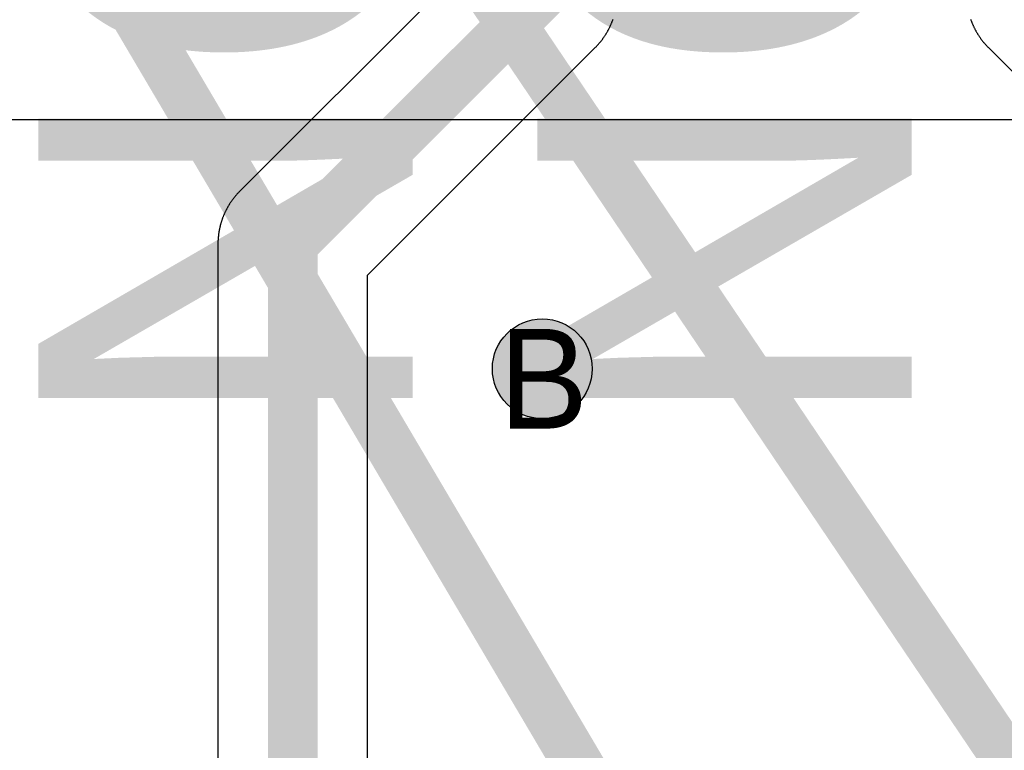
# Model space of a CAD drawing. Header units: millimetres. Extents: x -1.5 to 11.1, y -3 to 5.
# Tile 71 of 256: x 0.195 to 0.393, y 1.873 to 2.02. Entities that reach past the tile are written whole.
import ezdxf

# ---------------------------------------------------------------- set-up
doc = ezdxf.new("R2010")
doc.units = ezdxf.units.MM
doc.header["$MEASUREMENT"] = 0
for name, color, linetype, true_color in [('BottomLayer', 5, 'Continuous', 0x0000ff), ('BottomSolder', 6, 'Continuous', 0xff00ff), ('Document', 7, 'Continuous', 0x7f7f00), ('DrillDrawing', 1, 'Continuous', 0xff0000), ('Metal_2', 7, 'Continuous', 0x7f0000), ('Metal_3', 7, 'Continuous', 0x3f7f00), ('TopLayer', 1, 'Continuous', 0xff0000), ('TopOverlay', 2, 'Continuous', 0xffff00)]:
    doc.layers.add(name, color=color, linetype=linetype, true_color=true_color)
doc.styles.add('textstyle716', font='txt')
doc.styles.add('textstyle82', font='txt')
doc.styles.add('textstyle86', font='txt')

msp = doc.modelspace()

# ---------------------------------------------------------------- hatches: boundary and pattern name
at = {"layer": 'BottomLayer', "true_color": 0x0000ff}
h = msp.add_hatch(color=5, dxfattribs=at)
edge = h.paths.add_edge_path(flags=0)
edge.add_arc((0.3, 1.95), 0.01, 0, 360)
at = {"layer": 'Metal_2', "true_color": 0x7f0000}
h = msp.add_hatch(color=16, dxfattribs=at)
edge = h.paths.add_edge_path(flags=0)
edge.add_arc((0.3, 1.95), 0.01, 0, 360)
at = {"layer": 'Metal_3', "true_color": 0x3f7f00}
h = msp.add_hatch(color=76, dxfattribs=at)
edge = h.paths.add_edge_path(flags=0)
edge.add_arc((0.3, 1.95), 0.01, 0, 360)
at = {"layer": 'TopLayer', "true_color": 0xff0000}
h = msp.add_hatch(color=1, dxfattribs=at)
edge = h.paths.add_edge_path(flags=0)
edge.add_arc((0.3, 1.95), 0.01, 0, 360)

# ---------------------------------------------------------------- linework, layer by layer
at = {"layer": 'BottomLayer', "color": 5, "true_color": 0x0000ff}
msp.add_circle((0.3, 1.95), 0.01, dxfattribs=at)
at = {"layer": 'BottomSolder'}
msp.add_line((0.00541, 2), (1.19459, 2), dxfattribs=at)
at = {"layer": 'Document'}
for points in [[(-0.3, 2.9, 0.01, 0.01, 0), (0.56874, 1.42727, 0.01, 0.01, 0)], [(-0.29948, 2.89888, 0.01, 0.01, 0), (0.76689, 1.31743, 0.01, 0.01, 0)]]:
    msp.add_lwpolyline(points, format="xyseb", dxfattribs=at)
at = {"layer": 'Metal_2', "color": 16, "true_color": 0x7f0000}
msp.add_circle((0.3, 1.95), 0.01, dxfattribs=at)
at = {"layer": 'Metal_3'}
for p, q in [((0.285, 2.03121), (0.23939, 1.98561)), ((0.31345, 2.01837), (0.3135, 2.01846)), ((0.3135, 2.01846), (0.31355, 2.01856)), ((0.31355, 2.01856), (0.31359, 2.01866)), ((0.31359, 2.01866), (0.31364, 2.01876)), ((0.31364, 2.01876), (0.31369, 2.01886)), ((0.31369, 2.01886), (0.31373, 2.01896)), ((0.31373, 2.01896), (0.31377, 2.01906)), ((0.31377, 2.01906), (0.31382, 2.01916)), ((0.31382, 2.01916), (0.31386, 2.01926)), ((0.31386, 2.01926), (0.3139, 2.01936)), ((0.3139, 2.01936), (0.31394, 2.01946)), ((0.31394, 2.01946), (0.31398, 2.01956)), ((0.31398, 2.01956), (0.31402, 2.01967)), ((0.31402, 2.01967), (0.31406, 2.01977)), ((0.31406, 2.01977), (0.3141, 2.01987)), ((0.3141, 2.01987), (0.31413, 2.01997)), ((0.31413, 2.01997), (0.31417, 2.02008)), ((0.38583, 2.02008), (0.38587, 2.01997)), ((0.38587, 2.01997), (0.3859, 2.01987)), ((0.3859, 2.01987), (0.38594, 2.01977)), ((0.38594, 2.01977), (0.38598, 2.01967)), ((0.38598, 2.01967), (0.38602, 2.01956)), ((0.38602, 2.01956), (0.38606, 2.01946)), ((0.38606, 2.01946), (0.3861, 2.01936)), ((0.3861, 2.01936), (0.38614, 2.01926)), ((0.38614, 2.01926), (0.38618, 2.01916)), ((0.38618, 2.01916), (0.38623, 2.01906)), ((0.38623, 2.01906), (0.38627, 2.01896)), ((0.38627, 2.01896), (0.38631, 2.01886)), ((0.38631, 2.01886), (0.38636, 2.01876)), ((0.38636, 2.01876), (0.38641, 2.01866)), ((0.38641, 2.01866), (0.38645, 2.01856)), ((0.38645, 2.01856), (0.3865, 2.01846)), ((0.3865, 2.01846), (0.38655, 2.01837)), ((0.31229, 2.0164), (0.31235, 2.01649)), ((0.31235, 2.01649), (0.31241, 2.01658)), ((0.31241, 2.01658), (0.31247, 2.01667)), ((0.31247, 2.01667), (0.31253, 2.01676)), ((0.31253, 2.01676), (0.31259, 2.01685)), ((0.31259, 2.01685), (0.31265, 2.01694)), ((0.31265, 2.01694), (0.31271, 2.01703)), ((0.31271, 2.01703), (0.31277, 2.01713)), ((0.31277, 2.01713), (0.31282, 2.01722)), ((0.31282, 2.01722), (0.31288, 2.01731)), ((0.31288, 2.01731), (0.31294, 2.01741)), ((0.31294, 2.01741), (0.31299, 2.0175)), ((0.31299, 2.0175), (0.31304, 2.01759)), ((0.31304, 2.01759), (0.3131, 2.01769)), ((0.3131, 2.01769), (0.31315, 2.01779)), ((0.31315, 2.01779), (0.3132, 2.01788)), ((0.3132, 2.01788), (0.31325, 2.01798)), ((0.31325, 2.01798), (0.31327, 2.01802)), ((0.31327, 2.01802), (0.31331, 2.01807)), ((0.31331, 2.01807), (0.31336, 2.01817)), ((0.31336, 2.01817), (0.3134, 2.01827)), ((0.3134, 2.01827), (0.31345, 2.01837)), ((0.38655, 2.01837), (0.3866, 2.01827)), ((0.3866, 2.01827), (0.38664, 2.01817)), ((0.38664, 2.01817), (0.38669, 2.01807)), ((0.38669, 2.01807), (0.38675, 2.01798)), ((0.38675, 2.01798), (0.3868, 2.01788)), ((0.3868, 2.01788), (0.38685, 2.01779)), ((0.38685, 2.01779), (0.3869, 2.01769)), ((0.3869, 2.01769), (0.38696, 2.01759)), ((0.38696, 2.01759), (0.38701, 2.0175)), ((0.38701, 2.0175), (0.38706, 2.01741)), ((0.38706, 2.01741), (0.38712, 2.01731)), ((0.38712, 2.01731), (0.38718, 2.01722)), ((0.38718, 2.01722), (0.38721, 2.01716)), ((0.38721, 2.01716), (0.38723, 2.01713)), ((0.38723, 2.01713), (0.38729, 2.01703)), ((0.38729, 2.01703), (0.38735, 2.01694)), ((0.38735, 2.01694), (0.38741, 2.01685)), ((0.38741, 2.01685), (0.38747, 2.01676)), ((0.38747, 2.01676), (0.38753, 2.01667)), ((0.38753, 2.01667), (0.38759, 2.01658)), ((0.38759, 2.01658), (0.38765, 2.01649)), ((0.38765, 2.01649), (0.38771, 2.0164)), ((0.31061, 2.01439), (0.31068, 2.01447)), ((0.31068, 2.01447), (0.31076, 2.01455)), ((0.31076, 2.01455), (0.31084, 2.01463)), ((0.31084, 2.01463), (0.31091, 2.01471)), ((0.31091, 2.01471), (0.31099, 2.01479)), ((0.31099, 2.01479), (0.31106, 2.01487)), ((0.31106, 2.01487), (0.31113, 2.01495)), ((0.31113, 2.01495), (0.31121, 2.01503)), ((0.31121, 2.01503), (0.31128, 2.01511)), ((0.31128, 2.01511), (0.31135, 2.01519)), ((0.31135, 2.01519), (0.31142, 2.01527)), ((0.31142, 2.01527), (0.31149, 2.01536)), ((0.31149, 2.01536), (0.31156, 2.01544)), ((0.31156, 2.01544), (0.31163, 2.01553)), ((0.31163, 2.01553), (0.3117, 2.01561)), ((0.3117, 2.01561), (0.31177, 2.0157)), ((0.31177, 2.0157), (0.31183, 2.01578)), ((0.31183, 2.01578), (0.3119, 2.01587)), ((0.3119, 2.01587), (0.31197, 2.01596)), ((0.31197, 2.01596), (0.31203, 2.01604)), ((0.31203, 2.01604), (0.3121, 2.01613)), ((0.3121, 2.01613), (0.31216, 2.01622)), ((0.31216, 2.01622), (0.31222, 2.01631)), ((0.31222, 2.01631), (0.31229, 2.0164)), ((0.38771, 2.0164), (0.38778, 2.01631)), ((0.38778, 2.01631), (0.38784, 2.01622)), ((0.38784, 2.01622), (0.3879, 2.01613)), ((0.3879, 2.01613), (0.38797, 2.01604)), ((0.38797, 2.01604), (0.38803, 2.01596)), ((0.38803, 2.01596), (0.3881, 2.01587)), ((0.3881, 2.01587), (0.38817, 2.01578)), ((0.38817, 2.01578), (0.38823, 2.0157)), ((0.38823, 2.0157), (0.3883, 2.01561)), ((0.3883, 2.01561), (0.38837, 2.01553)), ((0.38837, 2.01553), (0.38844, 2.01544)), ((0.38844, 2.01544), (0.38851, 2.01536)), ((0.38851, 2.01536), (0.38858, 2.01527)), ((0.38858, 2.01527), (0.38865, 2.01519)), ((0.38865, 2.01519), (0.38872, 2.01511)), ((0.38872, 2.01511), (0.38879, 2.01503)), ((0.38879, 2.01503), (0.38887, 2.01495)), ((0.38887, 2.01495), (0.38894, 2.01487)), ((0.38894, 2.01487), (0.38901, 2.01479)), ((0.38901, 2.01479), (0.38909, 2.01471)), ((0.38909, 2.01471), (0.38916, 2.01463)), ((0.38916, 2.01463), (0.38924, 2.01455)), ((0.38924, 2.01455), (0.38932, 2.01447)), ((0.38932, 2.01447), (0.38939, 2.01439)), ((0.265, 1.96879), (0.31061, 2.01439)), ((0.38939, 2.01439), (0.51, 1.89379)), ((0.23872, 1.98489), (0.23865, 1.98481)), ((0.23879, 1.98497), (0.23872, 1.98489)), ((0.23887, 1.98505), (0.23879, 1.98497)), ((0.23894, 1.98513), (0.23887, 1.98505)), ((0.23901, 1.98521), (0.23894, 1.98513)), ((0.23909, 1.98529), (0.23901, 1.98521)), ((0.23916, 1.98537), (0.23909, 1.98529)), ((0.23924, 1.98545), (0.23916, 1.98537)), ((0.23932, 1.98553), (0.23924, 1.98545)), ((0.23939, 1.98561), (0.23932, 1.98553)), ((0.23729, 1.98297), (0.23723, 1.98287)), ((0.23735, 1.98306), (0.23729, 1.98297)), ((0.23741, 1.98315), (0.23735, 1.98306)), ((0.23747, 1.98324), (0.23741, 1.98315)), ((0.23753, 1.98333), (0.23747, 1.98324)), ((0.23759, 1.98342), (0.23753, 1.98333)), ((0.23765, 1.98351), (0.23759, 1.98342)), ((0.23771, 1.9836), (0.23765, 1.98351)), ((0.23778, 1.98369), (0.23771, 1.9836)), ((0.23784, 1.98378), (0.23778, 1.98369)), ((0.2379, 1.98387), (0.23784, 1.98378)), ((0.23797, 1.98396), (0.2379, 1.98387)), ((0.23803, 1.98404), (0.23797, 1.98396)), ((0.2381, 1.98413), (0.23803, 1.98404)), ((0.23817, 1.98422), (0.2381, 1.98413)), ((0.23823, 1.9843), (0.23817, 1.98422)), ((0.2383, 1.98439), (0.23823, 1.9843)), ((0.23837, 1.98447), (0.2383, 1.98439)), ((0.23844, 1.98456), (0.23837, 1.98447)), ((0.23851, 1.98464), (0.23844, 1.98456)), ((0.23858, 1.98473), (0.23851, 1.98464)), ((0.23865, 1.98481), (0.23858, 1.98473)), ((0.23623, 1.98094), (0.23618, 1.98084)), ((0.23627, 1.98104), (0.23623, 1.98094)), ((0.23631, 1.98114), (0.23627, 1.98104)), ((0.23636, 1.98124), (0.23631, 1.98114)), ((0.23641, 1.98134), (0.23636, 1.98124)), ((0.23645, 1.98144), (0.23641, 1.98134)), ((0.2365, 1.98154), (0.23645, 1.98144)), ((0.23655, 1.98163), (0.2365, 1.98154)), ((0.2366, 1.98173), (0.23655, 1.98163)), ((0.23664, 1.98183), (0.2366, 1.98173)), ((0.23669, 1.98193), (0.23664, 1.98183)), ((0.23675, 1.98202), (0.23669, 1.98193)), ((0.2368, 1.98212), (0.23675, 1.98202)), ((0.23685, 1.98221), (0.2368, 1.98212)), ((0.2369, 1.98231), (0.23685, 1.98221)), ((0.23696, 1.98241), (0.2369, 1.98231)), ((0.23701, 1.9825), (0.23696, 1.98241)), ((0.23706, 1.98259), (0.23701, 1.9825)), ((0.23712, 1.98269), (0.23706, 1.98259)), ((0.23718, 1.98278), (0.23712, 1.98269)), ((0.23721, 1.98284), (0.23718, 1.98278)), ((0.23723, 1.98287), (0.23721, 1.98284)), ((0.23554, 1.97899), (0.23551, 1.97888)), ((0.23557, 1.97909), (0.23554, 1.97899)), ((0.2356, 1.9792), (0.23557, 1.97909)), ((0.23563, 1.9793), (0.2356, 1.9792)), ((0.23566, 1.97941), (0.23563, 1.9793)), ((0.23569, 1.97951), (0.23566, 1.97941)), ((0.23573, 1.97961), (0.23569, 1.97951)), ((0.23576, 1.97972), (0.23573, 1.97961)), ((0.2358, 1.97982), (0.23576, 1.97972)), ((0.23583, 1.97992), (0.2358, 1.97982)), ((0.23587, 1.98003), (0.23583, 1.97992)), ((0.2359, 1.98013), (0.23587, 1.98003)), ((0.23594, 1.98023), (0.2359, 1.98013)), ((0.23598, 1.98033), (0.23594, 1.98023)), ((0.23602, 1.98044), (0.23598, 1.98033)), ((0.23606, 1.98054), (0.23602, 1.98044)), ((0.2361, 1.98064), (0.23606, 1.98054)), ((0.23614, 1.98074), (0.2361, 1.98064)), ((0.23618, 1.98084), (0.23614, 1.98074)), ((0.23514, 1.97707), (0.23513, 1.97696)), ((0.23516, 1.97717), (0.23514, 1.97707)), ((0.23517, 1.97728), (0.23516, 1.97717)), ((0.23519, 1.97739), (0.23517, 1.97728)), ((0.23521, 1.9775), (0.23519, 1.97739)), ((0.23523, 1.9776), (0.23521, 1.9775)), ((0.23525, 1.97771), (0.23523, 1.9776)), ((0.23527, 1.97782), (0.23525, 1.97771)), ((0.23529, 1.97793), (0.23527, 1.97782)), ((0.23531, 1.97803), (0.23529, 1.97793)), ((0.23533, 1.97814), (0.23531, 1.97803)), ((0.23536, 1.97825), (0.23533, 1.97814)), ((0.23538, 1.97835), (0.23536, 1.97825)), ((0.2354, 1.97846), (0.23538, 1.97835)), ((0.23542, 1.97852), (0.2354, 1.97846)), ((0.23543, 1.97857), (0.23542, 1.97852)), ((0.23546, 1.97867), (0.23543, 1.97857)), ((0.23548, 1.97878), (0.23546, 1.97867)), ((0.23551, 1.97888), (0.23548, 1.97878)), ((0.23501, 1.97544), (0.235, 1.97533)), ((0.235, 1.97533), (0.235, 1.97522)), ((0.235, 1.97522), (0.235, 1.97511)), ((0.235, 1.97511), (0.235, 1.975)), ((0.23502, 1.97576), (0.23501, 1.97565)), ((0.23501, 1.97565), (0.23501, 1.97555)), ((0.23501, 1.97555), (0.23501, 1.97544)), ((0.23503, 1.97587), (0.23502, 1.97576)), ((0.23504, 1.97609), (0.23503, 1.97598)), ((0.23503, 1.97598), (0.23503, 1.97587)), ((0.23505, 1.9762), (0.23504, 1.97609)), ((0.23506, 1.97631), (0.23505, 1.9762)), ((0.23507, 1.97642), (0.23506, 1.97631)), ((0.23508, 1.97652), (0.23507, 1.97642)), ((0.23509, 1.97663), (0.23508, 1.97652)), ((0.2351, 1.97674), (0.23509, 1.97663)), ((0.23511, 1.97685), (0.2351, 1.97674)), ((0.23513, 1.97696), (0.23511, 1.97685)), ((0.235, 1.975), (0.235, 1.425)), ((0.265, 1.43121), (0.265, 1.96879))]:
    msp.add_line(p, q, dxfattribs=at)
for points in [[(0.25, 1.975, 0.01, 0.01, 0), (0.3, 2.025, 0.01, 0.01, 0)], [(0.25, 1.425, 0.01, 0.01, 0), (0.25, 1.975, 0.01, 0.01, 0)]]:
    msp.add_lwpolyline(points, format="xyseb", dxfattribs=at)
msp.add_lwpolyline([(0.2475, 1.975, 0.005, 0.005, 1), (0.2525, 1.975, 0.005, 0.005, 1)], format="xyseb", close=True, dxfattribs=at)
msp.add_lwpolyline([(0.2475, 1.975, 0.005, 0.005, 1), (0.2525, 1.975, 0.005, 0.005, 1)], format="xyseb", close=True, dxfattribs=at)
at = {"layer": 'Metal_3', "color": 76, "true_color": 0x3f7f00}
msp.add_circle((0.3, 1.95), 0.01, dxfattribs=at)
at = {"layer": 'TopLayer', "color": 1, "true_color": 0xff0000}
msp.add_circle((0.3, 1.95), 0.01, dxfattribs=at)

# ---------------------------------------------------------------- texts
at = {"layer": 'DrillDrawing', "style": 'textstyle716'}
msp.add_text('B', height=0.02, dxfattribs=at).set_placement((0.29134, 1.938))
at = {"layer": 'TopOverlay'}
for style, p in [('textstyle82', (0.27401, 1.93589)), ('textstyle86', (0.37401, 1.93589))]:
    msp.add_text('NC', height=0.075, rotation=90, dxfattribs=dict(at, style=style)).set_placement(p)

doc.saveas('drawing.dxf')
